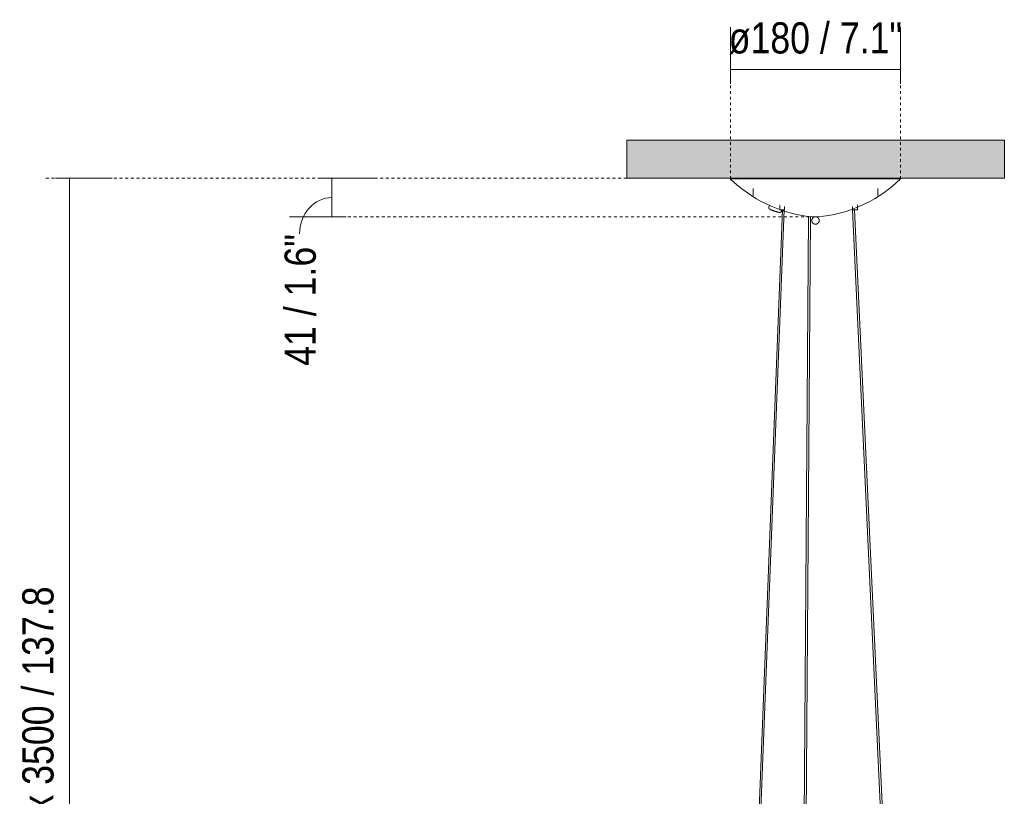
# Model space of a CAD drawing. Header units: millimetres. Extents: x 5752 to 11379, y 522 to 7258.
# Tile 6 of 15: x 5752 to 6795, y 1345 to 2168. Entities that reach past the tile are written whole.
import ezdxf

# ---------------------------------------------------------------- set-up
doc = ezdxf.new("R2010")
doc.units = ezdxf.units.MM
doc.linetypes.add('Dash', pattern=[6, 3, -3])
doc.layers.add('A-ANNO-DIMS', color=7, linetype='Dash', lineweight=9, true_color=0xd2d2d2)
for name, color, linetype, lineweight in [('A-ANNO-DIMS-15', 7, 'Continuous', 9), ('A-CLNG', 7, 'Continuous', 9), ('E-LITE-EQPM', 7, 'Continuous', 20)]:
    doc.layers.add(name, color=color, linetype=linetype, lineweight=lineweight)
doc.styles.add('Arial Narrow', font='ARIALN.TTF', dxfattribs={"height": 33})
doc.dimstyles.new('FARO_-_2_2mm_Arial_Narrow_mm_Inch_Left', dxfattribs={"dimscale": 304.8, "dimtxt": 33.773222, "dimasz": 0, "dimexe": 0.147638, "dimexo": 0.0625, "dimgap": 0.024606, "dimtad": 1, "dimdec": 0, "dimzin": 0, "dimdsep": 46, "dimtxsty": 'Arial Narrow', "dimblk1": 'NONE', "dimblk2": 'NONE', "dimsah": 1, "dimcen": 0.09, "dimadec": 0, "dimazin": 0, "dimtfac": 1, "dimtdec": 4, "dimtix": 1, "dimtmove": 0, "dimatfit": 3, "dimfxl": 0.049213, "dimfxlon": 1, "dimtvp": 1, "dimtolj": 1, "dimtzin": 0, "dimarcsym": 2})
doc.dimstyles.new('FARO_-_2_2mm_Arial_Narrow_mm_Inch_Left_1', dxfattribs={"dimscale": 304.8, "dimtxt": 33.773222, "dimasz": 0, "dimexe": 0.147638, "dimexo": 0.0625, "dimgap": 0.024606, "dimtad": 1, "dimdec": 0, "dimzin": 0, "dimdsep": 46, "dimtxsty": 'Arial Narrow', "dimblk1": 'NONE', "dimblk2": 'NONE', "dimsah": 1, "dimcen": 0.09, "dimadec": 0, "dimazin": 0, "dimtfac": 1, "dimtdec": 4, "dimtix": 1, "dimtmove": 1, "dimatfit": 3, "dimfxl": 0.049213, "dimfxlon": 1, "dimtvp": 1, "dimtolj": 1, "dimtzin": 0, "dimarcsym": 2})

# ---------------------------------------------------------------- blocks, each defined once
blk = doc.blocks.new('20047 - 20047 RETRO Copper pendant lamp 12L-458346-Alzado_PDF')
at = {"layer": 'E-LITE-EQPM'}
for p, q in [((6505.7, 2000), (6505, 1999.3)), ((6505, 1999.3), (6584.6, 1999.3)), ((6584.6, 1999.3), (6684.8, 1999.3)), ((6685, 1999.3), (6684.2, 2000)), ((6529, 1989.2), (6529, 1981.6)), ((6661, 1981.6), (6661, 1989.2)), ((6546.2, 1971.3), (6545.5, 1969.2)), ((6557.2, 1971.6), (6557.2, 1966.6)), ((6639.3, 1966.6), (6639.3, 1971.7)), ((6559.9, 1966.6), (6527.7, 1140.1)), ((6529.7, 1140.2), (6561.9, 1966.5)), ((6561.2, 1966.6), (6557.2, 1966.6)), ((6558.8, 1964.7), (6559.4, 1966.6)), ((6562.2, 1966.6), (6561.2, 1966.6)), ((6562.2, 1966.6), (6562.2, 1970.2)), ((6634.3, 1970), (6634.3, 1966.6)), ((6635.9, 1966.6), (6634.3, 1966.6)), ((6634.3, 1966.5), (6679.3, 993.2)), ((6639.3, 1966.6), (6635.9, 1966.6)), ((6681.3, 994.4), (6636.3, 1966.6)), ((6587.6, 1959.9), (6580.6, 999)), ((6582.5, 991.5), (6589.6, 1959.4)), ((6594.7, 1959), (6592.4, 1959)), ((6597.5, 1959), (6594.7, 1959))]:
    blk.add_line(p, q, dxfattribs=at)
at = {"layer": 'E-LITE-EQPM', "flags": 128}
for points in [[(6592.4, 1959), (6586.6, 1959.6), (6580.9, 1960.5), (6575.3, 1961.6), (6569.7, 1962.9), (6564.1, 1964.5), (6558.6, 1966.3), (6553.2, 1968.2), (6547.9, 1970.4), (6542.6, 1972.9), (6537.5, 1975.5), (6532.5, 1978.3), (6527.5, 1981.3), (6522.8, 1984.5), (6518.1, 1988), (6513.6, 1991.5), (6509.2, 1995.3), (6505, 1999.2), (6505, 1999.3)], [(6685, 1999.3), (6680.7, 1995.4), (6676.4, 1991.6), (6671.9, 1988), (6667.2, 1984.6), (6662.4, 1981.4), (6657.5, 1978.3), (6652.5, 1975.5), (6647.3, 1972.9), (6642.1, 1970.5), (6636.8, 1968.3), (6631.4, 1966.3), (6625.9, 1964.5), (6620.3, 1963), (6614.7, 1961.6), (6609, 1960.5), (6603.3, 1959.7), (6597.6, 1959), (6597.5, 1959)], [(6545.5, 1969.2), (6545.5, 1968.8), (6545.5, 1968.5), (6545.6, 1968.2), (6545.7, 1968.1), (6545.8, 1967.9), (6545.9, 1967.8), (6546, 1967.7), (6546.1, 1967.6), (6546.2, 1967.5), (6546.3, 1967.5), (6546.4, 1967.4), (6546.5, 1967.3), (6546.6, 1967.2), (6546.8, 1967.2), (6546.9, 1967.1), (6547, 1967), (6547.2, 1966.9), (6547.3, 1966.9), (6547.5, 1966.8), (6547.6, 1966.7), (6547.8, 1966.6), (6548, 1966.6), (6548.1, 1966.5), (6548.3, 1966.4), (6548.5, 1966.3), (6548.7, 1966.2), (6548.9, 1966.2), (6549.1, 1966.1), (6549.3, 1966), (6549.5, 1965.9), (6549.7, 1965.8), (6549.9, 1965.7), (6550.1, 1965.7), (6550.4, 1965.6), (6550.6, 1965.5), (6550.8, 1965.4), (6551, 1965.3), (6551.3, 1965.3), (6551.5, 1965.2), (6551.7, 1965.1), (6551.9, 1965), (6552.2, 1965), (6552.4, 1964.9), (6552.6, 1964.8), (6552.8, 1964.7), (6553.1, 1964.7), (6553.3, 1964.6), (6553.5, 1964.6), (6553.7, 1964.5), (6553.9, 1964.4), (6554.1, 1964.4), (6554.3, 1964.3), (6554.5, 1964.3), (6554.7, 1964.2), (6554.9, 1964.2), (6555.1, 1964.1), (6555.3, 1964.1), (6555.5, 1964), (6555.7, 1964), (6555.8, 1964), (6556, 1963.9), (6556.2, 1963.9), (6556.3, 1963.9), (6556.5, 1963.9), (6556.6, 1963.8), (6556.7, 1963.8), (6556.9, 1963.8), (6557, 1963.8), (6557.1, 1963.8), (6557.2, 1963.8)], [(6558.8, 1964.7), (6558.6, 1964.4), (6558.4, 1964.1), (6558.1, 1964), (6557.9, 1963.9), (6557.8, 1963.9), (6557.6, 1963.8), (6557.5, 1963.8), (6557.4, 1963.8), (6557.2, 1963.8)], [(6595, 1951.3), (6594.8, 1951.3), (6594.6, 1951.3), (6594.5, 1951.4), (6594.3, 1951.4), (6594.2, 1951.4), (6594, 1951.4), (6593.9, 1951.5), (6593.7, 1951.5), (6593.6, 1951.6), (6593.4, 1951.6), (6593.3, 1951.7), (6593.1, 1951.8), (6593, 1951.8), (6592.9, 1951.9), (6592.7, 1952), (6592.6, 1952.1), (6592.5, 1952.2), (6592.3, 1952.3), (6592.2, 1952.4), (6592.1, 1952.5), (6592, 1952.6), (6591.9, 1952.8), (6591.8, 1952.9), (6591.7, 1953), (6591.6, 1953.1), (6591.5, 1953.3), (6591.5, 1953.4), (6591.4, 1953.6), (6591.3, 1953.7), (6591.3, 1953.8), (6591.2, 1954), (6591.2, 1954.1), (6591.1, 1954.3), (6591.1, 1954.5), (6591.1, 1954.6), (6591, 1954.8), (6591, 1954.9), (6591, 1955.1), (6591, 1955.2), (6591, 1955.4), (6591, 1955.6), (6591, 1955.7), (6591, 1955.9), (6591.1, 1956), (6591.1, 1956.2), (6591.1, 1956.3), (6591.2, 1956.5), (6591.2, 1956.6), (6591.3, 1956.8), (6591.4, 1956.9), (6591.4, 1957.1), (6591.5, 1957.2), (6591.6, 1957.3), (6591.7, 1957.5), (6591.8, 1957.6), (6591.8, 1957.7), (6592, 1957.9), (6592.1, 1958), (6592.2, 1958.1), (6592.3, 1958.2), (6592.4, 1958.3), (6592.5, 1958.4), (6592.6, 1958.5), (6592.8, 1958.6), (6592.9, 1958.7), (6593.1, 1958.7), (6593.2, 1958.8), (6593.3, 1958.9), (6593.5, 1958.9), (6593.6, 1959)], [(6596.3, 1959), (6596.4, 1958.9), (6596.6, 1958.9), (6596.7, 1958.8), (6596.9, 1958.7), (6597, 1958.7), (6597.1, 1958.6), (6597.3, 1958.5), (6597.4, 1958.4), (6597.5, 1958.3), (6597.6, 1958.2), (6597.8, 1958.1), (6597.9, 1958), (6598, 1957.8), (6598.1, 1957.7), (6598.2, 1957.6), (6598.3, 1957.5), (6598.3, 1957.3), (6598.4, 1957.2), (6598.5, 1957.1), (6598.6, 1956.9), (6598.6, 1956.8), (6598.7, 1956.6), (6598.7, 1956.5), (6598.8, 1956.3), (6598.8, 1956.2), (6598.8, 1956), (6598.9, 1955.8), (6598.9, 1955.7), (6598.9, 1955.5), (6598.9, 1955.4), (6598.9, 1955.2), (6598.9, 1955.1), (6598.9, 1954.9), (6598.9, 1954.7), (6598.8, 1954.6), (6598.8, 1954.4), (6598.8, 1954.3), (6598.7, 1954.1), (6598.7, 1954), (6598.6, 1953.8), (6598.6, 1953.7), (6598.5, 1953.5), (6598.4, 1953.4), (6598.4, 1953.3), (6598.3, 1953.1), (6598.2, 1953), (6598.1, 1952.9), (6598, 1952.7), (6597.9, 1952.6), (6597.8, 1952.5), (6597.7, 1952.4), (6597.5, 1952.3), (6597.4, 1952.2), (6597.3, 1952.1), (6597.2, 1952), (6597, 1951.9), (6596.9, 1951.8), (6596.8, 1951.8), (6596.6, 1951.7), (6596.5, 1951.6), (6596.3, 1951.6), (6596.2, 1951.5), (6596, 1951.5), (6595.9, 1951.4), (6595.7, 1951.4), (6595.6, 1951.4), (6595.4, 1951.3), (6595.3, 1951.3), (6595.1, 1951.3), (6595, 1951.3)]]:
    blk.add_lwpolyline(points, dxfattribs=at)
blk = doc.blocks.new('DIMBLOCK1-Alzado_PDF')
at = {"layer": 'A-ANNO-DIMS-15', "color": 251, "true_color": 0x5b5b5b, "transparency": 16777216}
for p, q in [((5805, 2000), (5790, 2000)), ((5805, 2000), (5805, 842.9)), ((5805, 2000), (5850, 2000)), ((5805, 842.9), (5790, 842.9)), ((5805, 842.9), (5850, 842.9))]:
    blk.add_line(p, q, dxfattribs=at)
at = {"layer": 'A-ANNO-DIMS-15', "color": 0, "transparency": 16777216, "insert": (5754.9, 1275.4), "char_height": 33, "width": 350.598, "attachment_point": 1, "rotation": 90, "line_spacing_factor": 0.974696, "style": 'Arial Narrow'}
blk.add_mtext('Max 3500 / 137.8', dxfattribs=at)
blk = doc.blocks.new('_None')
blk = doc.blocks.new('DIMBLOCK3-Alzado_PDF')
at = {"layer": 'A-ANNO-DIMS-15', "color": 251, "true_color": 0x5b5b5b, "transparency": 16777216}
for p, q in [((6505, 2115), (6505, 2160.1)), ((6685, 2115), (6685, 2160.1)), ((6505, 2115.1), (6685, 2115.1)), ((6505, 2115.1), (6505, 2100.1)), ((6685, 2115.1), (6685, 2100.1))]:
    blk.add_line(p, q, dxfattribs=at)
at = {"layer": 'A-ANNO-DIMS-15', "color": 0, "transparency": 16777216, "insert": (6503, 2165.2), "char_height": 33, "width": 220.652, "attachment_point": 1, "line_spacing_factor": 0.974696, "style": 'Arial Narrow'}
blk.add_mtext('ø180 / 7.1"', dxfattribs=at)
blk = doc.blocks.new('DIMBLOCK4-Alzado_PDF')
at = {"layer": 'A-ANNO-DIMS-15', "color": 251, "true_color": 0x5b5b5b, "transparency": 16777216}
for p, q in [((6082.9, 2000), (6067.9, 2000)), ((6082.8, 2000), (6127.9, 2000)), ((6082.9, 2000), (6082.9, 1959)), ((6097.9, 1959), (6037.9, 1959)), ((6082.9, 1959), (6097.9, 1959))]:
    blk.add_line(p, q, dxfattribs=at)
blk.add_ellipse((6082.9, 1941.2), major_axis=(0, 38.3), ratio=0.896206, start_param=0, end_param=1.570796, dxfattribs=at)
at = {"layer": 'A-ANNO-DIMS-15', "color": 0, "transparency": 16777216, "insert": (6032.7, 1801.3), "char_height": 33, "width": 167.901, "attachment_point": 1, "rotation": 90, "line_spacing_factor": 0.974696, "style": 'Arial Narrow'}
blk.add_mtext('41 / 1.6"', dxfattribs=at)

msp = doc.modelspace()

# ---------------------------------------------------------------- hatches: boundary and pattern name
at = {"layer": 'A-CLNG', "true_color": 0xe8e8e8}
msp.add_hatch(color=254, dxfattribs=at).paths.add_polyline_path([(6602.9, 2000), (6795, 2000), (6795, 2040.5), (6395, 2040.5), (6395, 2000), (6596.4, 2000)], flags=0)

# ---------------------------------------------------------------- linework, layer by layer
at = {"layer": 'A-ANNO-DIMS'}
for p, q in [((6505, 1999.3), (6505, 2107.5)), ((6685, 1999.3), (6685, 2107.5)), ((6395, 2000), (5777.3, 2000)), ((6594.7, 1959), (6088.7, 1959))]:
    msp.add_line(p, q, dxfattribs=at)
at = {"layer": 'A-CLNG'}
for p, q in [((6395, 2040.5), (6795, 2040.5)), ((6395, 2000), (6395, 2040.5)), ((6795, 2040.5), (6795, 2000)), ((6795, 2000), (6395, 2000))]:
    msp.add_line(p, q, dxfattribs=at)

# ---------------------------------------------------------------- block references
at = {"layer": 'E-LITE-EQPM'}
msp.add_blockref('20047 - 20047 RETRO Copper pendant lamp 12L-458346-Alzado_PDF', (0, 0), dxfattribs=at)

# ---------------------------------------------------------------- dimensions: what is measured, and where the dimension line sits
at = {"layer": 'A-ANNO-DIMS', "color": 251, "linetype": 'Continuous', "true_color": 0x5b5b5b}
dim = msp.add_linear_dim(base=(6685, 2115.1), p1=(6505, 2100.1), p2=(6685, 2100.1), text='ø<>', dimstyle='FARO_-_2_2mm_Arial_Narrow_mm_Inch_Left', override={"dimpost": '<>', "dimfxl": 180}, dxfattribs=at)
dim.commit()
dim.dimension.update_dxf_attribs({"geometry": 'DIMBLOCK3-Alzado_PDF', "text_midpoint": (6595, 2144)})
dim = msp.add_linear_dim(base=(5805, 842.9), p1=(5790, 2000), p2=(5790, 842.9), angle=90, text='Max 3500 / 137.8', dimstyle='FARO_-_2_2mm_Arial_Narrow_mm_Inch_Left', override={"dimpost": '<>', "dimfxl": 1157.05038}, dxfattribs=at)
dim.commit()
dim.dimension.update_dxf_attribs({"geometry": 'DIMBLOCK1-Alzado_PDF', "text_midpoint": (5780.5, 1421.5)})
dim = msp.add_linear_dim(base=(6082.9, 1959), p1=(6067.9, 2000), p2=(6097.9, 1959), angle=90, dimstyle='FARO_-_2_2mm_Arial_Narrow_mm_Inch_Left_1', override={"dimpost": '<>', "dimfxl": 50.803558}, dxfattribs=at)
dim.commit()
dim.dimension.update_dxf_attribs({"geometry": 'DIMBLOCK4-Alzado_PDF', "text_midpoint": (6054.7, 1885.3), "dimtype": 160, "text_rotation": 90})

doc.saveas('drawing.dxf')
